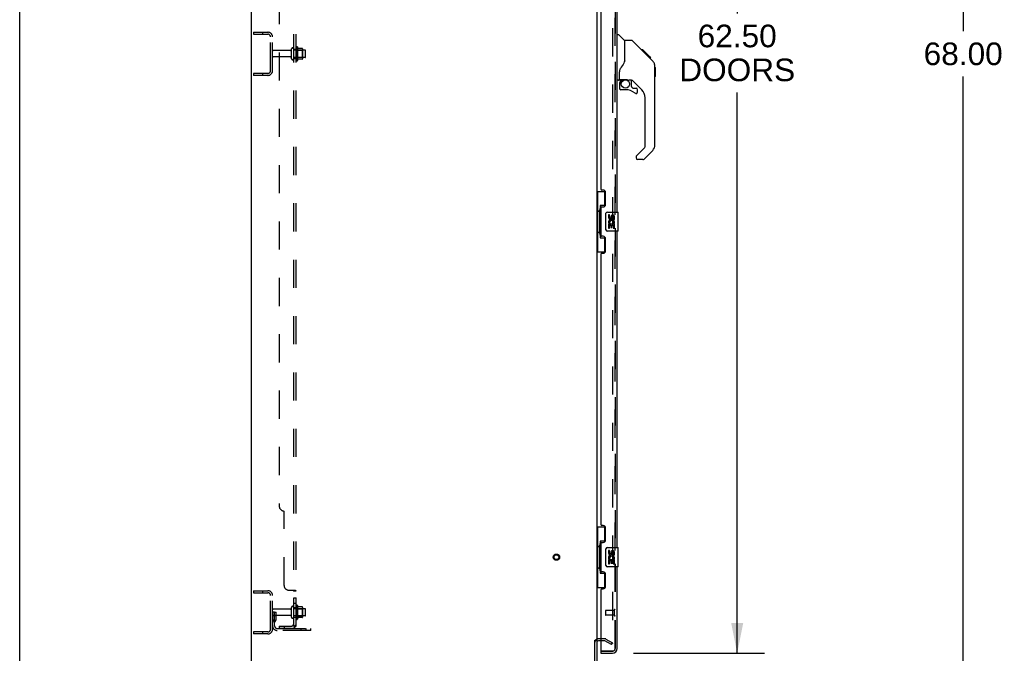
# Model space of a CAD drawing. Header units: inches. Extents: x 0 to 267, y 0 to 173.
# Tile 2 of 22: x 0 to 51, y 58 to 91. Entities that reach past the tile are written whole.
import ezdxf

# ---------------------------------------------------------------- set-up
doc = ezdxf.new("R2010")
doc.units = ezdxf.units.IN
doc.header["$LTSCALE"] = 14.6988
doc.header["$MEASUREMENT"] = 0
doc.linetypes.add('HIDDEN', pattern=[0.2, 0.1, -0.1])
doc.layers.get('0').update_dxf_attribs({"linetype": 'CONTINUOUS'})
for name, color, linetype in [('DEFAULT_2', 8, 'HIDDEN'), ('DIMENSIONS', 7, 'CONTINUOUS'), ('MASTER_DOOR_ASSEMBLY', 7, 'CONTINUOUS'), ('SLAVE_DOOR_ASSEMBLY', 7, 'CONTINUOUS'), ('SUBPANEL', 7, 'CONTINUOUS')]:
    doc.layers.add(name, color=color, linetype=linetype)
doc.styles.get("Standard").update_dxf_attribs({"font": 'arial.ttf'})
doc.dimstyles.new('DIMSTYLE_1', dxfattribs={"dimtxt": 1.179048, "dimasz": 1.572064, "dimexe": 0.09, "dimexo": 0.07, "dimgap": 0.0375, "dimtad": 0, "dimtih": 1, "dimtoh": 1, "dimzin": 4, "dimdsep": 46, "dimtxsty": 'Standard', "dimblk": '_FILLED', "dimblk1": '_FILLED', "dimblk2": '_FILLED', "dimcen": 0.09, "dimadec": 3, "dimazin": 1, "dimtfac": 1, "dimtdec": 3, "dimtofl": 0, "dimtmove": 0, "dimatfit": 3, "dimldrblk": '_FILLED', "dimfxl": 0, "dimtolj": 1, "dimtzin": 4, "dimarcsym": 0})

# ---------------------------------------------------------------- blocks, each defined once
blk = doc.blocks.new('_FILLED')
at = {"color": 0, "linetype": 'ByBlock'}
blk.add_solid([(0, 0), (-1, 0.2), (-1, -0.2)], dxfattribs=at)
blk = doc.blocks.new('*D7')
at = {"layer": 'DIMENSIONS', "color": 2, "linetype": 'Continuous'}
for p, q in [((31.983, 120.17), (38.8, 120.17)), ((37.385, 120.17), (37.385, 91.03)), ((37.385, 57.67), (37.385, 86.903)), ((31.983, 57.67), (38.8, 57.67))]:
    blk.add_line(p, q, dxfattribs=at)
at = {"layer": 'DIMENSIONS', "color": 2, "linetype": 'Continuous', "xscale": 1.5720641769, "yscale": 1.5720641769, "zscale": 1.5720641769}
for p, rotation in [((37.385, 120.17), 90), ((37.385, 57.67), 270)]:
    blk.add_blockref('_FILLED', p, dxfattribs=dict(at, rotation=rotation))
at = {"layer": 'DIMENSIONS', "color": 2, "linetype": 'Continuous', "insert": (37.385, 90.44), "char_height": 1.179, "width": 6.03112, "attachment_point": 2, "line_spacing_factor": 0.9}
blk.add_mtext('62.50\\PDOORS', dxfattribs=at)
blk = doc.blocks.new('*D15')
at = {"layer": 'DIMENSIONS', "color": 2, "linetype": 'Continuous'}
for p, q in [((51.232, 122.92), (47.745, 122.92)), ((49.16, 122.92), (49.16, 90.099)), ((49.16, 54.92), (49.16, 87.741)), ((51.232, 54.92), (47.745, 54.92))]:
    blk.add_line(p, q, dxfattribs=at)
at = {"layer": 'DIMENSIONS', "color": 2, "linetype": 'Continuous', "xscale": 1.5720641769, "yscale": 1.5720641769, "zscale": 1.5720641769}
for p, rotation in [((49.16, 122.92), 90), ((49.16, 54.92), 270)]:
    blk.add_blockref('_FILLED', p, dxfattribs=dict(at, rotation=rotation))
at = {"layer": 'DIMENSIONS', "color": 2, "linetype": 'Continuous', "insert": (49.16, 89.509), "char_height": 1.179, "width": 4.12009, "attachment_point": 2, "line_spacing_factor": 0.9}
blk.add_mtext('68.00', dxfattribs=at)

msp = doc.modelspace()

# ---------------------------------------------------------------- linework, layer by layer
at = {"color": 7, "linetype": 'Continuous'}
for p, q in [((0, 0), (0, 172.927)), ((29.967, 58.337), (30.071, 58.337))]:
    msp.add_line(p, q, dxfattribs=at)
at = {"color": 3, "linetype": 'Continuous'}
for p, q in [((12.071, 55.024), (12.071, 122.816)), ((30.071, 119.472), (30.071, 58.368)), ((29.967, 55.114), (29.967, 58.337)), ((30.071, 58.337), (30.071, 55.109)), ((30.275, 58.316), (30.156, 58.316))]:
    msp.add_line(p, q, dxfattribs=at)
msp.add_arc((30.156, 58.231), 0.085, 90, 180, dxfattribs=at)
at = {"layer": 'DEFAULT_2', "color": 8, "linetype": 'HIDDEN'}
for p, q in [((30.884, 119.654), (30.884, 58.185)), ((12.175, 90.045), (12.175, 89.941)), ((12.175, 90.045), (12.929, 90.045)), ((12.175, 89.941), (12.929, 89.941)), ((12.645, 90.045), (12.645, 89.941)), ((13.071, 88.041), (13.071, 89.798)), ((13.175, 88.041), (13.175, 89.798)), ((14.47, 89.276), (14.47, 88.564)), ((14.103, 89.085), (13.205, 89.085)), ((14.103, 88.755), (13.205, 88.755)), ((14.165, 88.662), (14.165, 89.177)), ((14.275, 88.662), (14.275, 89.177)), ((14.87, 89.107), (14.275, 89.107)), ((14.4, 89.254), (14.4, 88.586)), ((14.42, 89.103), (14.4, 89.123)), ((14.42, 89.103), (14.42, 88.736)), ((14.42, 89.103), (14.716, 89.103)), ((14.726, 89.197), (14.498, 89.197)), ((14.716, 89.103), (14.736, 89.123)), ((14.716, 89.103), (14.716, 88.736)), ((14.736, 89.175), (14.736, 88.664)), ((14.9, 88.762), (14.9, 89.077)), ((14.87, 88.732), (14.275, 88.732)), ((14.42, 88.736), (14.4, 88.716)), ((14.42, 88.736), (14.716, 88.736)), ((14.726, 88.642), (14.498, 88.642)), ((14.716, 88.736), (14.736, 88.716)), ((12.175, 87.899), (12.175, 87.795)), ((12.929, 87.899), (12.175, 87.899)), ((12.929, 87.795), (12.175, 87.795)), ((12.645, 87.899), (12.645, 87.795)), ((12.175, 60.92), (12.929, 60.92)), ((12.175, 60.92), (12.175, 60.816)), ((12.175, 60.816), (12.929, 60.816)), ((12.645, 60.92), (12.645, 60.816)), ((13.071, 58.916), (13.071, 60.673)), ((13.175, 58.916), (13.175, 60.673)), ((14.165, 59.537), (14.165, 60.052)), ((14.275, 59.537), (14.275, 60.052)), ((14.4, 60.129), (14.4, 59.461)), ((14.47, 60.151), (14.47, 59.439)), ((14.726, 60.072), (14.498, 60.072)), ((14.736, 60.05), (14.736, 59.539)), ((13.279, 59.795), (13.175, 59.795)), ((14.103, 59.96), (13.205, 59.96)), ((14.103, 59.63), (13.205, 59.63)), ((13.265, 59.454), (13.265, 59.795)), ((13.265, 59.62), (13.369, 59.62)), ((13.279, 59.795), (13.369, 59.795)), ((13.279, 59.094), (13.279, 59.795)), ((13.369, 59.454), (13.369, 59.795)), ((14.87, 59.982), (14.275, 59.982)), ((14.87, 59.607), (14.275, 59.607)), ((14.42, 59.978), (14.4, 59.998)), ((14.42, 59.611), (14.4, 59.591)), ((14.42, 59.978), (14.716, 59.978)), ((14.42, 59.978), (14.42, 59.611)), ((14.42, 59.611), (14.716, 59.611)), ((14.726, 59.517), (14.498, 59.517)), ((14.716, 59.978), (14.736, 59.998)), ((14.716, 59.978), (14.716, 59.611)), ((14.716, 59.611), (14.736, 59.591)), ((14.9, 59.637), (14.9, 59.952)), ((13.264, 59.448), (13.215, 59.381)), ((13.348, 59.388), (13.299, 59.32)), ((12.929, 58.774), (12.175, 58.774)), ((12.175, 58.774), (12.175, 58.67)), ((12.929, 58.67), (12.175, 58.67)), ((12.645, 58.774), (12.645, 58.67)), ((13.422, 58.951), (15.175, 58.951)), ((15.175, 58.847), (13.422, 58.847)), ((14.672, 58.847), (14.672, 58.951)), ((14.928, 58.847), (14.928, 58.951)), ((15.175, 58.847), (15.175, 58.951)), ((30.476, 58.42), (30.156, 58.42)), ((30.476, 58.316), (30.275, 58.316)), ((30.832, 58.115), (30.492, 58.311)), ((30.544, 58.401), (30.884, 58.205)), ((30.832, 58.115), (30.884, 58.205)), ((30.859, 58.168), (30.861, 58.167))]:
    msp.add_line(p, q, dxfattribs=at)
for points in [[(30.867, 58.165), (30.866, 58.165), (30.865, 58.166), (30.863, 58.166), (30.861, 58.167)], [(30.884, 58.185), (30.884, 58.183), (30.884, 58.181), (30.883, 58.179), (30.882, 58.177), (30.881, 58.175), (30.88, 58.173), (30.879, 58.171), (30.877, 58.17), (30.876, 58.168), (30.874, 58.167), (30.872, 58.166), (30.87, 58.166), (30.868, 58.165), (30.867, 58.165)]]:
    msp.add_lwpolyline(points, dxfattribs=at)
for radius in [0.164, 0.124]:
    msp.add_circle((27.967, 62.67), radius, dxfattribs=at)
for centre, radius, start, end in [((12.929, 89.798), 0.246, 0, 90), ((12.929, 89.798), 0.142, 0, 90), ((14.439, 89.254), 0.0384, 34.4497, 180), ((13.87, 88.92), 0.698, 23.9679, 30.6631), ((13.205, 89.055), 0.03, 90, 180), ((13.205, 88.785), 0.03, 180, 270), ((14.103, 89.147), 0.0625, 270, 360), ((14.103, 88.692), 0.0625, 0, 90), ((14.22, 89.177), 0.055, 360, 180), ((14.517, 89.207), 0.01, 203.9679, 270), ((14.726, 89.187), 0.01, 5.1938, 90), ((14.595, 89.175), 0.141, 0, 5.2081), ((14.87, 89.077), 0.03, 360, 90), ((14.87, 88.762), 0.03, 270, 0), ((14.22, 88.662), 0.055, 180, 0), ((14.439, 88.586), 0.0384, 180, 325.5503), ((13.87, 88.92), 0.698, 329.3369, 336.0321), ((14.517, 88.632), 0.01, 90, 156.0321), ((14.726, 88.652), 0.01, 270, 354.8062), ((14.595, 88.664), 0.141, 354.7919, 360), ((12.929, 88.041), 0.246, 270, 360), ((12.929, 88.041), 0.142, 270, 360), ((12.929, 60.673), 0.246, 0, 90), ((12.929, 60.673), 0.142, 0, 90), ((14.22, 60.052), 0.055, 360, 180), ((14.439, 60.129), 0.0384, 34.4497, 180), ((13.87, 59.795), 0.698, 23.9679, 30.6631), ((14.517, 60.082), 0.01, 203.9679, 270), ((14.726, 60.062), 0.01, 5.1938, 90), ((14.595, 60.05), 0.141, 0, 5.2081), ((13.205, 59.93), 0.03, 90, 180), ((13.205, 59.66), 0.03, 180, 270), ((14.103, 60.022), 0.0625, 270, 360), ((14.103, 59.567), 0.0625, 0, 90), ((14.22, 59.537), 0.055, 180, 0), ((13.87, 59.795), 0.698, 329.3369, 336.0321), ((14.517, 59.507), 0.01, 90, 156.0321), ((14.726, 59.527), 0.01, 270, 354.8062), ((14.595, 59.539), 0.141, 354.7919, 360), ((14.87, 59.952), 0.03, 360, 90), ((14.87, 59.637), 0.03, 270, 0), ((13.383, 59.259), 0.208, 144.2461, 180), ((13.422, 59.094), 0.246, 180, 270), ((13.255, 59.454), 0.01, 324.2461, 360), ((13.383, 59.259), 0.104, 144.2461, 180), ((13.422, 59.094), 0.142, 180, 270), ((13.255, 59.454), 0.114, 324.2461, 360), ((14.439, 59.461), 0.0384, 180, 325.5503), ((12.929, 58.916), 0.246, 270, 360), ((12.929, 58.916), 0.142, 270, 360), ((30.156, 58.231), 0.189, 90, 180), ((30.476, 58.283), 0.137, 60, 90), ((30.476, 58.283), 0.033, 60, 90)]:
    msp.add_arc(centre, radius, start, end, dxfattribs=at)
at = {"layer": 'MASTER_DOOR_ASSEMBLY', "color": 8, "linetype": 'HIDDEN'}
for p, q in [((31.025, 97.325), (31.025, 80.515)), ((31.025, 79.825), (31.025, 63.015)), ((31.025, 62.325), (31.025, 57.916)), ((30.883, 57.774), (30.295, 57.774))]:
    msp.add_line(p, q, dxfattribs=at)
at = {"layer": 'MASTER_DOOR_ASSEMBLY', "color": 7, "linetype": 'Continuous'}
for p, q in [((31.129, 89.924), (31.192, 89.924)), ((31.517, 89.615), (31.22, 89.912)), ((31.884, 89.609), (31.523, 89.609)), ((31.523, 88.504), (31.523, 89.609)), ((32.705, 88.821), (31.94, 89.586)), ((32.461, 89.131), (32.394, 89.131)), ((32.469, 89.124), (32.402, 89.124)), ((32.478, 89.114), (32.412, 89.114)), ((32.485, 89.108), (32.418, 89.108)), ((32.493, 89.1), (32.426, 89.1)), ((32.512, 89.08), (32.446, 89.08)), ((32.461, 89.131), (32.788, 88.805)), ((32.535, 89.057), (32.468, 89.057)), ((32.558, 89.034), (32.492, 89.034)), ((32.582, 89.01), (32.515, 89.01)), ((32.606, 88.987), (32.539, 88.987)), ((32.629, 88.963), (32.563, 88.963)), ((32.622, 88.904), (32.578, 88.947)), ((32.652, 88.941), (32.585, 88.941)), ((32.672, 88.921), (32.605, 88.921)), ((32.692, 88.833), (32.622, 88.904)), ((32.689, 88.903), (32.622, 88.903)), ((32.702, 88.89), (32.636, 88.89)), ((32.706, 88.886), (32.64, 88.886)), ((32.709, 88.884), (32.642, 88.884)), ((32.709, 88.884), (32.642, 88.884)), ((32.71, 88.883), (32.643, 88.883)), ((32.712, 88.88), (32.645, 88.88)), ((32.717, 88.876), (32.65, 88.876)), ((32.723, 88.87), (32.656, 88.87)), ((32.736, 88.856), (32.669, 88.856)), ((32.751, 88.841), (32.685, 88.841)), ((32.759, 88.834), (32.692, 88.834)), ((32.983, 88.542), (32.692, 88.833)), ((32.766, 88.827), (32.699, 88.827)), ((32.778, 88.815), (32.711, 88.815)), ((32.783, 88.809), (32.716, 88.809)), ((32.786, 88.806), (32.72, 88.806)), ((32.788, 88.805), (32.722, 88.805)), ((32.788, 88.805), (32.722, 88.805)), ((32.789, 88.804), (32.722, 88.804)), ((32.877, 88.716), (32.789, 88.804)), ((32.806, 88.72), (32.873, 88.72)), ((32.874, 88.718), (32.808, 88.718)), ((32.877, 88.716), (32.81, 88.716)), ((33.004, 88.52), (32.983, 88.542)), ((33.098, 88.265), (33.097, 88.295)), ((33.098, 84.162), (33.098, 88.265)), ((31.248, 87.581), (31.248, 87.988)), ((33.118, 88.214), (33.098, 88.233)), ((33.118, 87.737), (33.098, 87.717)), ((33.118, 88.214), (33.118, 87.737)), ((31.208, 87.542), (31.129, 87.542)), ((31.248, 87.364), (31.248, 87.127)), ((31.267, 87.583), (31.563, 87.583)), ((31.305, 87.503), (31.385, 87.583)), ((31.311, 87.498), (31.308, 87.501)), ((31.315, 87.494), (31.311, 87.498)), ((31.32, 87.49), (31.315, 87.494)), ((31.835, 87.542), (31.748, 87.542)), ((31.878, 87.21), (31.878, 87.537)), ((32.413, 87.046), (31.912, 87.547)), ((31.563, 87.048), (31.326, 87.048)), ((31.881, 87.202), (31.953, 87.13)), ((31.961, 87.127), (32.114, 87.127)), ((32.192, 86.929), (32.192, 87.048)), ((32.586, 84.076), (32.586, 86.628)), ((32.128, 83.585), (32.563, 84.02)), ((32.983, 83.883), (32.53, 83.431)), ((32.114, 83.552), (32.114, 83.487)), ((32.475, 83.408), (32.192, 83.408))]:
    msp.add_line(p, q, dxfattribs=at)
for points in [[(31.94, 89.586), (31.932, 89.592), (31.924, 89.598), (31.915, 89.603), (31.905, 89.606), (31.895, 89.608), (31.884, 89.609)], [(31.523, 88.567), (31.502, 88.509), (31.472, 88.44), (31.435, 88.37), (31.393, 88.298), (31.346, 88.224), (31.301, 88.159)], [(33.098, 88.265), (33.097, 88.294), (33.092, 88.335), (33.082, 88.376), (33.068, 88.415), (33.05, 88.452), (33.029, 88.487), (33.004, 88.52)], [(31.301, 88.159), (31.29, 88.142), (31.275, 88.113), (31.262, 88.081), (31.253, 88.047), (31.249, 88.013), (31.248, 87.988)], [(31.32, 87.49), (31.31, 87.479), (31.301, 87.468), (31.294, 87.457), (31.287, 87.445), (31.281, 87.432), (31.276, 87.419), (31.273, 87.406), (31.27, 87.392), (31.268, 87.378), (31.268, 87.364)], [(31.308, 87.501), (31.307, 87.502), (31.306, 87.503), (31.305, 87.503), (31.305, 87.503)], [(31.563, 87.583), (31.57, 87.583), (31.59, 87.582), (31.61, 87.58), (31.631, 87.576), (31.65, 87.571), (31.668, 87.566), (31.684, 87.561), (31.698, 87.556), (31.71, 87.551), (31.721, 87.548), (31.73, 87.545), (31.738, 87.543), (31.746, 87.542), (31.747, 87.542)]]:
    msp.add_lwpolyline(points, dxfattribs=at)
msp.add_circle((31.563, 87.343), 0.217, dxfattribs=at)
for centre, radius, start, end in [((31.192, 89.884), 0.0394, 45, 90), ((31.503, 89.601), 0.0197, 7.5, 45), ((32.665, 88.248), 0.433, 42.2386, 42.7273), ((31.208, 87.581), 0.0394, 270, 360), ((31.267, 87.603), 0.0197, 180, 270), ((31.444, 87.364), 0.197, 135, 180), ((31.835, 87.345), 0.197, 45, 90), ((31.326, 87.127), 0.0787, 180, 270), ((31.563, 86.26), 0.787, 50.4788, 90), ((31.889, 87.21), 0.0118, 180, 225), ((31.961, 87.138), 0.0118, 225, 270), ((32.114, 86.929), 0.0787, 230.4788, 360), ((32.114, 87.048), 0.0787, 0, 90), ((31.996, 86.628), 0.591, 0, 45), ((32.704, 84.162), 0.394, 315, 360), ((32.507, 84.076), 0.0787, 315, 360), ((32.161, 83.552), 0.0472, 135, 180), ((32.192, 83.487), 0.0787, 180, 270), ((32.475, 83.487), 0.0787, 270, 315)]:
    msp.add_arc(centre, radius, start, end, dxfattribs=at)
at = {"layer": 'MASTER_DOOR_ASSEMBLY', "color": 8, "linetype": 'HIDDEN'}
msp.add_arc((30.883, 57.916), 0.142, 270, 360, dxfattribs=at)
at = {"layer": 'SLAVE_DOOR_ASSEMBLY', "color": 8, "linetype": 'HIDDEN'}
for p, q in [((31.025, 80.515), (31.025, 97.325)), ((31.025, 63.015), (31.025, 79.825)), ((31.025, 57.916), (31.025, 62.325)), ((30.525, 59.888), (30.525, 59.66)), ((30.982, 59.898), (30.535, 59.898)), ((30.982, 59.65), (30.535, 59.65)), ((30.982, 59.916), (30.982, 59.632)), ((30.295, 57.774), (30.883, 57.774))]:
    msp.add_line(p, q, dxfattribs=at)
at = {"layer": 'SLAVE_DOOR_ASSEMBLY', "color": 3, "linetype": 'Continuous'}
for p, q in [((31.129, 80.67), (31.129, 97.17)), ((30.275, 95.962), (30.275, 81.877)), ((30.395, 81.817), (30.335, 81.817)), ((30.525, 81.067), (30.525, 81.687)), ((30.275, 80.877), (30.275, 79.462)), ((30.335, 80.937), (30.395, 80.937)), ((31.129, 63.17), (31.129, 79.67)), ((30.395, 79.402), (30.335, 79.402)), ((30.525, 78.652), (30.525, 79.272)), ((30.335, 78.522), (30.395, 78.522)), ((30.275, 78.462), (30.275, 64.377)), ((30.395, 64.317), (30.335, 64.317)), ((30.525, 63.567), (30.525, 64.187)), ((30.275, 63.377), (30.275, 61.962)), ((30.335, 63.437), (30.395, 63.437)), ((31.129, 57.916), (31.129, 62.17)), ((30.395, 61.902), (30.335, 61.902)), ((30.525, 61.152), (30.525, 61.772)), ((30.275, 60.962), (30.275, 57.794)), ((30.335, 61.022), (30.395, 61.022)), ((30.275, 57.67), (30.883, 57.67))]:
    msp.add_line(p, q, dxfattribs=at)
at = {"layer": 'SLAVE_DOOR_ASSEMBLY', "color": 7, "linetype": 'Continuous'}
for p, q in [((30.071, 81.745), (30.512, 81.745)), ((30.11, 81.745), (30.11, 80.72)), ((30.475, 81.745), (30.475, 80.965)), ((30.089, 80.72), (30.211, 80.72)), ((30.089, 80.72), (30.089, 79.62)), ((30.211, 80.75), (30.211, 80.771)), ((30.211, 79.62), (30.211, 80.72)), ((30.475, 81.01), (30.248, 81.01)), ((30.248, 81.01), (30.248, 79.33)), ((30.535, 79.77), (30.535, 80.57)), ((30.634, 80.67), (31.174, 80.67)), ((31.189, 79.685), (31.189, 80.655)), ((30.735, 80.516), (30.672, 80.516)), ((30.672, 80.516), (30.672, 80.379)), ((30.69, 80.054), (30.672, 80.054)), ((30.672, 80.054), (30.672, 79.824)), ((30.725, 80.054), (30.752, 80.074)), ((30.725, 80.054), (30.986, 80.054)), ((30.735, 80.379), (30.735, 80.516)), ((30.8, 80.442), (30.8, 80.373)), ((30.861, 80.379), (30.861, 80.421)), ((30.916, 80.09), (30.974, 80.065)), ((30.924, 80.421), (30.924, 80.285)), ((30.924, 80.285), (30.986, 80.285)), ((30.986, 80.285), (30.986, 80.421)), ((30.986, 79.824), (30.986, 80.054)), ((30.089, 79.62), (30.211, 79.62)), ((30.11, 79.62), (30.11, 78.595)), ((30.211, 79.569), (30.211, 79.59)), ((31.174, 79.67), (30.634, 79.67)), ((30.672, 79.824), (30.735, 79.824)), ((30.735, 79.992), (30.8, 79.992)), ((30.735, 79.824), (30.735, 79.992)), ((30.8, 79.992), (30.8, 79.855)), ((30.8, 79.855), (30.861, 79.855)), ((30.861, 79.992), (30.924, 79.992)), ((30.861, 79.855), (30.861, 79.992)), ((30.924, 79.992), (30.924, 79.824)), ((30.924, 79.824), (30.986, 79.824)), ((30.248, 79.33), (30.475, 79.33)), ((30.475, 79.375), (30.475, 78.595)), ((30.071, 78.595), (30.512, 78.595)), ((30.071, 64.245), (30.512, 64.245)), ((30.11, 64.245), (30.11, 63.22)), ((30.475, 64.245), (30.475, 63.465)), ((30.089, 63.22), (30.211, 63.22)), ((30.089, 63.22), (30.089, 62.12)), ((30.211, 63.25), (30.211, 63.271)), ((30.211, 62.12), (30.211, 63.22)), ((30.475, 63.51), (30.248, 63.51)), ((30.248, 63.51), (30.248, 61.83)), ((30.634, 63.17), (31.174, 63.17)), ((31.189, 62.185), (31.189, 63.155)), ((30.535, 62.27), (30.535, 63.07)), ((30.735, 63.016), (30.672, 63.016)), ((30.672, 63.016), (30.672, 62.879)), ((30.735, 62.879), (30.735, 63.016)), ((30.8, 62.942), (30.8, 62.873)), ((30.861, 62.879), (30.861, 62.921)), ((30.916, 62.59), (30.974, 62.565)), ((30.924, 62.921), (30.924, 62.785)), ((30.924, 62.785), (30.986, 62.785)), ((30.986, 62.785), (30.986, 62.921)), ((30.089, 62.12), (30.211, 62.12)), ((30.11, 62.12), (30.11, 61.095)), ((30.211, 62.069), (30.211, 62.09)), ((31.174, 62.17), (30.634, 62.17)), ((30.69, 62.554), (30.672, 62.554)), ((30.672, 62.554), (30.672, 62.324)), ((30.672, 62.324), (30.735, 62.324)), ((30.725, 62.554), (30.752, 62.574)), ((30.725, 62.554), (30.986, 62.554)), ((30.735, 62.492), (30.8, 62.492)), ((30.735, 62.324), (30.735, 62.492)), ((30.8, 62.492), (30.8, 62.355)), ((30.8, 62.355), (30.861, 62.355)), ((30.861, 62.492), (30.924, 62.492)), ((30.861, 62.355), (30.861, 62.492)), ((30.924, 62.492), (30.924, 62.324)), ((30.924, 62.324), (30.986, 62.324)), ((30.986, 62.324), (30.986, 62.554)), ((30.248, 61.83), (30.475, 61.83)), ((30.475, 61.875), (30.475, 61.095)), ((30.071, 61.095), (30.512, 61.095)), ((30.275, 57.774), (30.295, 57.774)), ((30.275, 57.774), (30.275, 57.67))]:
    msp.add_line(p, q, dxfattribs=at)
for points in [[(30.248, 80.986), (30.249, 80.983), (30.249, 80.979), (30.25, 80.975), (30.251, 80.971), (30.253, 80.966), (30.255, 80.961), (30.258, 80.955), (30.26, 80.949), (30.264, 80.943), (30.268, 80.936), (30.272, 80.929), (30.277, 80.921), (30.282, 80.912), (30.284, 80.909)], [(30.535, 80.57), (30.535, 80.576), (30.535, 80.582), (30.536, 80.588), (30.538, 80.594), (30.539, 80.6), (30.541, 80.606)], [(30.541, 79.734), (30.539, 79.739), (30.538, 79.745), (30.536, 79.751), (30.535, 79.757), (30.535, 79.764), (30.535, 79.77)], [(30.284, 79.431), (30.282, 79.427), (30.277, 79.419), (30.272, 79.411), (30.268, 79.404), (30.264, 79.397), (30.26, 79.39), (30.258, 79.384), (30.255, 79.379), (30.253, 79.374), (30.251, 79.369), (30.25, 79.365), (30.249, 79.361), (30.249, 79.357), (30.248, 79.354)], [(30.248, 63.486), (30.249, 63.483), (30.249, 63.479), (30.25, 63.475), (30.251, 63.471), (30.253, 63.466), (30.255, 63.461), (30.258, 63.455), (30.26, 63.449), (30.264, 63.443), (30.268, 63.436), (30.272, 63.429), (30.277, 63.421), (30.282, 63.412), (30.284, 63.409)], [(30.535, 63.07), (30.535, 63.076), (30.535, 63.082), (30.536, 63.088), (30.538, 63.094), (30.539, 63.1), (30.541, 63.106)], [(30.541, 62.234), (30.539, 62.239), (30.538, 62.245), (30.536, 62.251), (30.535, 62.257), (30.535, 62.264), (30.535, 62.27)], [(30.284, 61.931), (30.282, 61.927), (30.277, 61.919), (30.272, 61.911), (30.268, 61.904), (30.264, 61.897), (30.26, 61.89), (30.258, 61.884), (30.255, 61.879), (30.253, 61.874), (30.251, 61.869), (30.25, 61.865), (30.249, 61.861), (30.249, 61.857), (30.248, 61.854)]]:
    msp.add_lwpolyline(points, dxfattribs=at)
at = {"layer": 'SLAVE_DOOR_ASSEMBLY', "color": 3, "linetype": 'Continuous'}
for centre, radius, start, end in [((30.335, 81.877), 0.06, 180, 270), ((30.395, 81.687), 0.13, 0, 90), ((30.395, 81.067), 0.13, 270, 360), ((30.335, 80.877), 0.06, 90, 180), ((30.335, 79.462), 0.06, 180, 270), ((30.395, 79.272), 0.13, 0, 90), ((30.335, 78.462), 0.06, 90, 180), ((30.395, 78.652), 0.13, 270, 360), ((30.335, 64.377), 0.06, 180, 270), ((30.395, 64.187), 0.13, 0, 90), ((30.335, 63.377), 0.06, 90, 180), ((30.395, 63.567), 0.13, 270, 360), ((30.335, 61.962), 0.06, 180, 270), ((30.395, 61.772), 0.13, 0, 90), ((30.395, 61.152), 0.13, 270, 360), ((30.335, 60.962), 0.06, 90, 180), ((30.295, 57.794), 0.02, 180, 270), ((30.883, 57.916), 0.246, 270, 360)]:
    msp.add_arc(centre, radius, start, end, dxfattribs=at)
at = {"layer": 'SLAVE_DOOR_ASSEMBLY', "color": 7, "linetype": 'Continuous'}
for centre, radius, start, end in [((30.634, 80.57), 0.1, 90, 158.7946), ((31.174, 80.655), 0.015, 0, 90), ((30.766, 80.379), 0.0943, 180, 360), ((30.826, 80.128), 0.154, 161.4199, 206.1963), ((30.829, 80.128), 0.157, 336.5966, 161.8791), ((30.829, 80.128), 0.157, 205.737, 207.8532), ((30.766, 80.379), 0.0314, 180, 261.2295), ((30.829, 80.128), 0.0943, 336.5966, 215.1122), ((30.766, 80.384), 0.0362, 263.4285, 341.7628), ((30.892, 80.421), 0.0943, 68.6999, 167.4338), ((30.892, 80.421), 0.0314, 0, 180.0485), ((30.892, 80.421), 0.0943, 0, 68.6704), ((30.634, 79.77), 0.1, 201.205, 270), ((31.174, 79.685), 0.015, 270, 360), ((30.634, 63.07), 0.1, 90, 158.7946), ((31.174, 63.155), 0.015, 0, 90), ((30.766, 62.879), 0.0943, 180, 360), ((30.826, 62.628), 0.154, 161.4199, 206.1963), ((30.829, 62.628), 0.157, 336.5966, 161.8791), ((30.766, 62.879), 0.0314, 180, 261.2295), ((30.829, 62.628), 0.0943, 336.5966, 215.1122), ((30.766, 62.884), 0.0362, 263.4285, 341.7628), ((30.892, 62.921), 0.0943, 68.6999, 167.4338), ((30.892, 62.921), 0.0314, 0, 180.0485), ((30.892, 62.921), 0.0943, 0, 68.6704), ((30.634, 62.27), 0.1, 201.205, 270), ((30.829, 62.628), 0.157, 205.737, 207.8532), ((31.174, 62.185), 0.015, 270, 360), ((30.965, 58.06), 0.26, 267.4067, 270)]:
    msp.add_arc(centre, radius, start, end, dxfattribs=at)
at = {"layer": 'SLAVE_DOOR_ASSEMBLY', "color": 8, "linetype": 'HIDDEN'}
for centre, radius, start, end in [((30.535, 59.888), 0.01, 90, 180), ((30.535, 59.66), 0.01, 180, 270), ((31.004, 59.916), 0.0215, 0, 180), ((31.004, 59.632), 0.0215, 180, 360), ((30.883, 57.916), 0.142, 270, 360)]:
    msp.add_arc(centre, radius, start, end, dxfattribs=at)
at = {"layer": 'SLAVE_DOOR_ASSEMBLY', "color": 7, "linetype": 'Continuous'}
for centre, start_param, end_param in [((30.316, 80.76), 0.699287, 1.51401), ((30.316, 80.76), -4.655602, -3.84088), ((30.316, 79.579), 0.699287, 1.51401), ((30.316, 79.579), -4.655602, -3.84088), ((30.316, 63.26), 0.699287, 1.51401), ((30.316, 63.26), -4.655602, -3.84088), ((30.316, 62.079), 0.699287, 1.51401), ((30.316, 62.079), -4.655602, -3.84088)]:
    msp.add_ellipse(centre, major_axis=(0, 0.18), ratio=0.579493, start_param=start_param, end_param=end_param, dxfattribs=at)
at = {"layer": 'SUBPANEL', "color": 8, "linetype": 'HIDDEN'}
for p, q in [((14.275, 59.076), (14.275, 118.764)), ((14.4, 59.076), (14.4, 118.764)), ((13.525, 112.514), (13.525, 65.326)), ((14.275, 89.17), (14.4, 89.17)), ((14.275, 88.67), (14.4, 88.67)), ((13.775, 61.201), (13.775, 65.076)), ((14.025, 60.951), (14.347, 60.951)), ((14.263, 60.93), (14.265, 60.929)), ((14.275, 60.916), (14.4, 60.916)), ((14.275, 60.554), (14.4, 60.554)), ((14.349, 60.949), (14.351, 60.948)), ((14.4, 60.919), (14.4, 60.917)), ((14.275, 60.273), (14.4, 60.273)), ((14.275, 60.045), (14.4, 60.045)), ((14.275, 59.545), (14.4, 59.545)), ((13.525, 59.076), (14.163, 59.076)), ((13.525, 59.076), (13.525, 58.951)), ((13.775, 59.076), (13.775, 58.951)), ((14.347, 59.038), (14.25, 59.117)), ((14.275, 59.076), (14.4, 59.076)), ((14.335, 59.076), (14.335, 59.076)), ((14.163, 58.951), (13.525, 58.951))]:
    msp.add_line(p, q, dxfattribs=at)
for points in [[(14.25, 60.951), (14.25, 60.949), (14.249, 60.948), (14.249, 60.946), (14.25, 60.944), (14.25, 60.943), (14.251, 60.941), (14.252, 60.94), (14.253, 60.938), (14.254, 60.937), (14.256, 60.935), (14.257, 60.934), (14.259, 60.933), (14.261, 60.931), (14.263, 60.93)], [(14.25, 60.951), (14.25, 60.949), (14.249, 60.948), (14.249, 60.946), (14.25, 60.944), (14.25, 60.943), (14.251, 60.941), (14.252, 60.94), (14.253, 60.938), (14.254, 60.937), (14.256, 60.935), (14.257, 60.934)], [(14.265, 60.929), (14.267, 60.927), (14.269, 60.926), (14.27, 60.925), (14.272, 60.923), (14.273, 60.922), (14.274, 60.92), (14.275, 60.919), (14.275, 60.917), (14.275, 60.916)], [(14.269, 60.926), (14.27, 60.925), (14.272, 60.923), (14.273, 60.922), (14.274, 60.92)], [(14.275, 60.919), (14.275, 60.917), (14.275, 60.916)], [(14.347, 60.951), (14.349, 60.949), (14.351, 60.948), (14.355, 60.946), (14.358, 60.944), (14.362, 60.942), (14.366, 60.941), (14.374, 60.937)], [(14.374, 60.937), (14.378, 60.936), (14.381, 60.934)], [(14.381, 60.934), (14.385, 60.932), (14.388, 60.931), (14.391, 60.929), (14.394, 60.927), (14.396, 60.925), (14.398, 60.923), (14.399, 60.921), (14.4, 60.919), (14.4, 60.917), (14.4, 60.916)], [(14.391, 60.929), (14.394, 60.927), (14.396, 60.925), (14.398, 60.923)], [(14.25, 59.117), (14.25, 59.116), (14.249, 59.116), (14.249, 59.115), (14.25, 59.114), (14.25, 59.113), (14.251, 59.111), (14.252, 59.11), (14.253, 59.109), (14.254, 59.107), (14.256, 59.105), (14.257, 59.104), (14.261, 59.1)], [(14.261, 59.1), (14.263, 59.098), (14.265, 59.095), (14.267, 59.093), (14.269, 59.091), (14.27, 59.088), (14.272, 59.086), (14.273, 59.084), (14.274, 59.082), (14.275, 59.08), (14.275, 59.078), (14.275, 59.076)], [(14.272, 59.099), (14.272, 59.099), (14.271, 59.099), (14.271, 59.099), (14.272, 59.099), (14.272, 59.099), (14.272, 59.099), (14.272, 59.098), (14.273, 59.098), (14.273, 59.098), (14.274, 59.097), (14.274, 59.097), (14.275, 59.097), (14.275, 59.096)], [(14.335, 59.076), (14.335, 59.076), (14.335, 59.076), (14.334, 59.076), (14.334, 59.076), (14.333, 59.076), (14.333, 59.076), (14.332, 59.076), (14.332, 59.076), (14.331, 59.077), (14.33, 59.077), (14.329, 59.077), (14.329, 59.077), (14.328, 59.077), (14.327, 59.077), (14.327, 59.077), (14.326, 59.078), (14.325, 59.078), (14.324, 59.078), (14.323, 59.078), (14.323, 59.078), (14.322, 59.079), (14.321, 59.079), (14.32, 59.079), (14.319, 59.079), (14.319, 59.079), (14.318, 59.08), (14.317, 59.08), (14.316, 59.08), (14.315, 59.08), (14.314, 59.081), (14.313, 59.081), (14.312, 59.081), (14.311, 59.081), (14.31, 59.082), (14.31, 59.082), (14.309, 59.082), (14.308, 59.083), (14.307, 59.083), (14.306, 59.083), (14.305, 59.084), (14.304, 59.084), (14.303, 59.084), (14.302, 59.085), (14.301, 59.085), (14.299, 59.086), (14.298, 59.086), (14.297, 59.086), (14.296, 59.087), (14.295, 59.087), (14.294, 59.088), (14.293, 59.088), (14.292, 59.089), (14.291, 59.089), (14.29, 59.089), (14.289, 59.09), (14.288, 59.09), (14.287, 59.091), (14.287, 59.091), (14.286, 59.091), (14.285, 59.092), (14.284, 59.092), (14.283, 59.093), (14.282, 59.093), (14.282, 59.093), (14.281, 59.094), (14.28, 59.094), (14.279, 59.095), (14.278, 59.095), (14.278, 59.095), (14.277, 59.096), (14.276, 59.096), (14.276, 59.097), (14.275, 59.097), (14.274, 59.097), (14.274, 59.098), (14.273, 59.098), (14.273, 59.098), (14.272, 59.099), (14.272, 59.099), (14.272, 59.099)], [(14.332, 59.076), (14.332, 59.076), (14.333, 59.076), (14.334, 59.076), (14.334, 59.076), (14.335, 59.076), (14.335, 59.076), (14.335, 59.076), (14.335, 59.076)], [(14.347, 59.038), (14.349, 59.04), (14.351, 59.042), (14.355, 59.045), (14.358, 59.047), (14.362, 59.049), (14.366, 59.051), (14.37, 59.052)], [(14.37, 59.052), (14.378, 59.056), (14.381, 59.057), (14.385, 59.059), (14.388, 59.061), (14.391, 59.063), (14.394, 59.065), (14.396, 59.067), (14.398, 59.069), (14.399, 59.071), (14.4, 59.073), (14.4, 59.074), (14.4, 59.076)]]:
    msp.add_lwpolyline(points, dxfattribs=at)
for centre, radius, start, end in [((13.775, 65.326), 0.25, 180, 270), ((14.025, 61.201), 0.25, 180, 270), ((14.163, 59.188), 0.237, 270, 360), ((14.163, 59.188), 0.112, 270, 360)]:
    msp.add_arc(centre, radius, start, end, dxfattribs=at)

# ---------------------------------------------------------------- dimensions: what is measured, and where the dimension line sits
at = {"layer": 'DIMENSIONS', "color": 2, "linetype": 'Continuous'}
dim = msp.add_linear_dim(base=(49.16, 122.92), p1=(51.302, 54.92), p2=(51.302, 122.92), angle=90, dimstyle='DIMSTYLE_1', dxfattribs=at)
dim.commit()
dim.dimension.update_dxf_attribs({"geometry": '*D15', "text_midpoint": (49.151, 88.913), "dimtype": 160})
dim = msp.add_linear_dim(base=(37.385, 57.67), p1=(31.913, 120.17), p2=(31.913, 57.67), angle=270, text='<>\\PDOORS', dimstyle='DIMSTYLE_1', dxfattribs=at)
dim.commit()
dim.dimension.update_dxf_attribs({"geometry": '*D7', "text_midpoint": (37.385, 88.966), "dimtype": 160})

doc.saveas('drawing.dxf')
